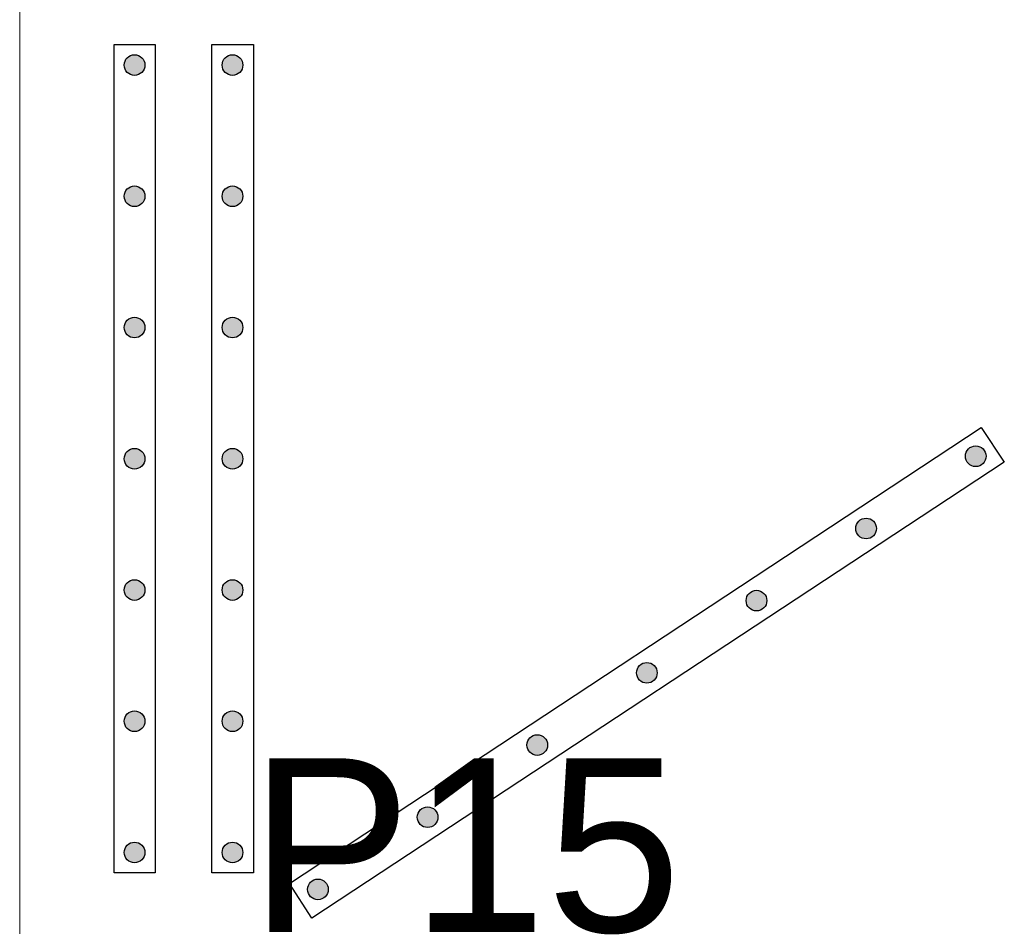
# Model space of a CAD drawing. Header units: millimetres. Extents: x 337 to 526, y -381 to -65.
# Tile 10 of 104: x 366.91 to 368.11, y -342.4 to -341.3. Entities that reach past the tile are written whole.
import ezdxf

# ---------------------------------------------------------------- set-up
doc = ezdxf.new("R2010")
doc.units = ezdxf.units.MM
doc.header["$MEASUREMENT"] = 0
for name, color, linetype, lineweight in [('DT-Armadura positiva', 7, 'Continuous', 30), ('DT-Textos', 7, 'Continuous', 5), ('FO-Vigas', 1, 'Continuous', 20)]:
    doc.layers.add(name, color=color, linetype=linetype, lineweight=lineweight)
doc.styles.add('Arial', font='arial.ttf')

msp = doc.modelspace()

# ---------------------------------------------------------------- hatches: boundary and pattern name
at = {"layer": 'DT-Armadura positiva', "linetype": 'Continuous', "ltscale": 0.2}
for points in [[(367.0599, -341.351), (367.0599, -341.3499), (367.0597, -341.3488), (367.0595, -341.3478), (367.0592, -341.3467), (367.0588, -341.3457), (367.0582, -341.3447), (367.0577, -341.3438), (367.057, -341.3429), (367.0562, -341.3421), (367.0554, -341.3414), (367.0546, -341.3407), (367.0536, -341.3401), (367.0527, -341.3396), (367.0516, -341.3392), (367.0506, -341.3389), (367.0495, -341.3386), (367.0484, -341.3385), (367.0473, -341.3384), (367.0462, -341.3385), (367.0451, -341.3386), (367.0441, -341.3389), (367.043, -341.3392), (367.042, -341.3396), (367.041, -341.3401), (367.0401, -341.3407), (367.0392, -341.3414), (367.0384, -341.3421), (367.0377, -341.3429), (367.037, -341.3438), (367.0364, -341.3447), (367.0359, -341.3457), (367.0355, -341.3467), (367.0352, -341.3478), (367.0349, -341.3488), (367.0348, -341.3499), (367.0347, -341.351), (367.0348, -341.3521), (367.0349, -341.3532), (367.0352, -341.3543), (367.0355, -341.3553), (367.0359, -341.3564), (367.0364, -341.3573), (367.037, -341.3583), (367.0377, -341.3591), (367.0384, -341.3599), (367.0392, -341.3607), (367.0401, -341.3614), (367.041, -341.3619), (367.042, -341.3625), (367.043, -341.3629), (367.0441, -341.3632), (367.0451, -341.3634), (367.0462, -341.3636), (367.0473, -341.3636), (367.0484, -341.3636), (367.0495, -341.3634), (367.0506, -341.3632), (367.0516, -341.3629), (367.0527, -341.3625), (367.0536, -341.3619), (367.0546, -341.3614), (367.0554, -341.3607), (367.0562, -341.3599), (367.057, -341.3591), (367.0577, -341.3583), (367.0582, -341.3573), (367.0588, -341.3564), (367.0592, -341.3553), (367.0595, -341.3543), (367.0597, -341.3532), (367.0599, -341.3521)], [(367.1793, -341.351), (367.1793, -341.3499), (367.1792, -341.3488), (367.1789, -341.3478), (367.1786, -341.3467), (367.1782, -341.3457), (367.1777, -341.3447), (367.1771, -341.3438), (367.1764, -341.3429), (367.1757, -341.3421), (367.1748, -341.3414), (367.174, -341.3407), (367.173, -341.3401), (367.1721, -341.3396), (367.1711, -341.3392), (367.17, -341.3389), (367.1689, -341.3386), (367.1678, -341.3385), (367.1667, -341.3384), (367.1656, -341.3385), (367.1646, -341.3386), (367.1635, -341.3389), (367.1624, -341.3392), (367.1614, -341.3396), (367.1604, -341.3401), (367.1595, -341.3407), (367.1586, -341.3414), (367.1578, -341.3421), (367.1571, -341.3429), (367.1564, -341.3438), (367.1558, -341.3447), (367.1553, -341.3457), (367.1549, -341.3467), (367.1546, -341.3478), (367.1543, -341.3488), (367.1542, -341.3499), (367.1541, -341.351), (367.1542, -341.3521), (367.1543, -341.3532), (367.1546, -341.3543), (367.1549, -341.3553), (367.1553, -341.3564), (367.1558, -341.3573), (367.1564, -341.3583), (367.1571, -341.3591), (367.1578, -341.3599), (367.1586, -341.3607), (367.1595, -341.3614), (367.1604, -341.3619), (367.1614, -341.3625), (367.1624, -341.3629), (367.1635, -341.3632), (367.1646, -341.3634), (367.1656, -341.3636), (367.1667, -341.3636), (367.1678, -341.3636), (367.1689, -341.3634), (367.17, -341.3632), (367.1711, -341.3629), (367.1721, -341.3625), (367.173, -341.3619), (367.174, -341.3614), (367.1748, -341.3607), (367.1757, -341.3599), (367.1764, -341.3591), (367.1771, -341.3583), (367.1777, -341.3573), (367.1782, -341.3564), (367.1786, -341.3553), (367.1789, -341.3543), (367.1792, -341.3532), (367.1793, -341.3521)], [(367.0599, -341.511), (367.0599, -341.5099), (367.0597, -341.5088), (367.0595, -341.5078), (367.0592, -341.5067), (367.0588, -341.5057), (367.0582, -341.5047), (367.0577, -341.5038), (367.057, -341.5029), (367.0562, -341.5021), (367.0554, -341.5014), (367.0546, -341.5007), (367.0536, -341.5001), (367.0527, -341.4996), (367.0516, -341.4992), (367.0506, -341.4989), (367.0495, -341.4986), (367.0484, -341.4985), (367.0473, -341.4984), (367.0462, -341.4985), (367.0451, -341.4986), (367.0441, -341.4989), (367.043, -341.4992), (367.042, -341.4996), (367.041, -341.5001), (367.0401, -341.5007), (367.0392, -341.5014), (367.0384, -341.5021), (367.0377, -341.5029), (367.037, -341.5038), (367.0364, -341.5047), (367.0359, -341.5057), (367.0355, -341.5067), (367.0352, -341.5078), (367.0349, -341.5088), (367.0348, -341.5099), (367.0347, -341.511), (367.0348, -341.5121), (367.0349, -341.5132), (367.0352, -341.5143), (367.0355, -341.5153), (367.0359, -341.5164), (367.0364, -341.5173), (367.037, -341.5183), (367.0377, -341.5191), (367.0384, -341.5199), (367.0392, -341.5207), (367.0401, -341.5214), (367.041, -341.5219), (367.042, -341.5225), (367.043, -341.5229), (367.0441, -341.5232), (367.0451, -341.5234), (367.0462, -341.5236), (367.0473, -341.5236), (367.0484, -341.5236), (367.0495, -341.5234), (367.0506, -341.5232), (367.0516, -341.5229), (367.0527, -341.5225), (367.0536, -341.5219), (367.0546, -341.5214), (367.0554, -341.5207), (367.0562, -341.5199), (367.057, -341.5191), (367.0577, -341.5183), (367.0582, -341.5173), (367.0588, -341.5164), (367.0592, -341.5153), (367.0595, -341.5143), (367.0597, -341.5132), (367.0599, -341.5121)], [(367.1793, -341.511), (367.1793, -341.5099), (367.1792, -341.5088), (367.1789, -341.5078), (367.1786, -341.5067), (367.1782, -341.5057), (367.1777, -341.5047), (367.1771, -341.5038), (367.1764, -341.5029), (367.1757, -341.5021), (367.1748, -341.5014), (367.174, -341.5007), (367.173, -341.5001), (367.1721, -341.4996), (367.1711, -341.4992), (367.17, -341.4989), (367.1689, -341.4986), (367.1678, -341.4985), (367.1667, -341.4984), (367.1656, -341.4985), (367.1646, -341.4986), (367.1635, -341.4989), (367.1624, -341.4992), (367.1614, -341.4996), (367.1604, -341.5001), (367.1595, -341.5007), (367.1586, -341.5014), (367.1578, -341.5021), (367.1571, -341.5029), (367.1564, -341.5038), (367.1558, -341.5047), (367.1553, -341.5057), (367.1549, -341.5067), (367.1546, -341.5078), (367.1543, -341.5088), (367.1542, -341.5099), (367.1541, -341.511), (367.1542, -341.5121), (367.1543, -341.5132), (367.1546, -341.5143), (367.1549, -341.5153), (367.1553, -341.5164), (367.1558, -341.5173), (367.1564, -341.5183), (367.1571, -341.5191), (367.1578, -341.5199), (367.1586, -341.5207), (367.1595, -341.5214), (367.1604, -341.5219), (367.1614, -341.5225), (367.1624, -341.5229), (367.1635, -341.5232), (367.1646, -341.5234), (367.1656, -341.5236), (367.1667, -341.5236), (367.1678, -341.5236), (367.1689, -341.5234), (367.17, -341.5232), (367.1711, -341.5229), (367.1721, -341.5225), (367.173, -341.5219), (367.174, -341.5214), (367.1748, -341.5207), (367.1757, -341.5199), (367.1764, -341.5191), (367.1771, -341.5183), (367.1777, -341.5173), (367.1782, -341.5164), (367.1786, -341.5153), (367.1789, -341.5143), (367.1792, -341.5132), (367.1793, -341.5121)], [(367.0599, -341.671), (367.0599, -341.6699), (367.0597, -341.6688), (367.0595, -341.6678), (367.0592, -341.6667), (367.0588, -341.6657), (367.0582, -341.6647), (367.0577, -341.6638), (367.057, -341.6629), (367.0562, -341.6621), (367.0554, -341.6614), (367.0546, -341.6607), (367.0536, -341.6601), (367.0527, -341.6596), (367.0516, -341.6592), (367.0506, -341.6589), (367.0495, -341.6586), (367.0484, -341.6585), (367.0473, -341.6584), (367.0462, -341.6585), (367.0451, -341.6586), (367.0441, -341.6589), (367.043, -341.6592), (367.042, -341.6596), (367.041, -341.6601), (367.0401, -341.6607), (367.0392, -341.6614), (367.0384, -341.6621), (367.0377, -341.6629), (367.037, -341.6638), (367.0364, -341.6647), (367.0359, -341.6657), (367.0355, -341.6667), (367.0352, -341.6678), (367.0349, -341.6688), (367.0348, -341.6699), (367.0347, -341.671), (367.0348, -341.6721), (367.0349, -341.6732), (367.0352, -341.6743), (367.0355, -341.6753), (367.0359, -341.6764), (367.0364, -341.6773), (367.037, -341.6783), (367.0377, -341.6791), (367.0384, -341.6799), (367.0392, -341.6807), (367.0401, -341.6814), (367.041, -341.6819), (367.042, -341.6825), (367.043, -341.6829), (367.0441, -341.6832), (367.0451, -341.6834), (367.0462, -341.6836), (367.0473, -341.6836), (367.0484, -341.6836), (367.0495, -341.6834), (367.0506, -341.6832), (367.0516, -341.6829), (367.0527, -341.6825), (367.0536, -341.6819), (367.0546, -341.6814), (367.0554, -341.6807), (367.0562, -341.6799), (367.057, -341.6791), (367.0577, -341.6783), (367.0582, -341.6773), (367.0588, -341.6764), (367.0592, -341.6753), (367.0595, -341.6743), (367.0597, -341.6732), (367.0599, -341.6721)], [(367.1793, -341.671), (367.1793, -341.6699), (367.1792, -341.6688), (367.1789, -341.6678), (367.1786, -341.6667), (367.1782, -341.6657), (367.1777, -341.6647), (367.1771, -341.6638), (367.1764, -341.6629), (367.1757, -341.6621), (367.1748, -341.6614), (367.174, -341.6607), (367.173, -341.6601), (367.1721, -341.6596), (367.1711, -341.6592), (367.17, -341.6589), (367.1689, -341.6586), (367.1678, -341.6585), (367.1667, -341.6584), (367.1656, -341.6585), (367.1646, -341.6586), (367.1635, -341.6589), (367.1624, -341.6592), (367.1614, -341.6596), (367.1604, -341.6601), (367.1595, -341.6607), (367.1586, -341.6614), (367.1578, -341.6621), (367.1571, -341.6629), (367.1564, -341.6638), (367.1558, -341.6647), (367.1553, -341.6657), (367.1549, -341.6667), (367.1546, -341.6678), (367.1543, -341.6688), (367.1542, -341.6699), (367.1541, -341.671), (367.1542, -341.6721), (367.1543, -341.6732), (367.1546, -341.6743), (367.1549, -341.6753), (367.1553, -341.6764), (367.1558, -341.6773), (367.1564, -341.6783), (367.1571, -341.6791), (367.1578, -341.6799), (367.1586, -341.6807), (367.1595, -341.6814), (367.1604, -341.6819), (367.1614, -341.6825), (367.1624, -341.6829), (367.1635, -341.6832), (367.1646, -341.6834), (367.1656, -341.6836), (367.1667, -341.6836), (367.1678, -341.6836), (367.1689, -341.6834), (367.17, -341.6832), (367.1711, -341.6829), (367.1721, -341.6825), (367.173, -341.6819), (367.174, -341.6814), (367.1748, -341.6807), (367.1757, -341.6799), (367.1764, -341.6791), (367.1771, -341.6783), (367.1777, -341.6773), (367.1782, -341.6764), (367.1786, -341.6753), (367.1789, -341.6743), (367.1792, -341.6732), (367.1793, -341.6721)], [(367.0599, -341.831), (367.0599, -341.8299), (367.0597, -341.8288), (367.0595, -341.8278), (367.0592, -341.8267), (367.0588, -341.8257), (367.0582, -341.8247), (367.0577, -341.8238), (367.057, -341.8229), (367.0562, -341.8221), (367.0554, -341.8214), (367.0546, -341.8207), (367.0536, -341.8201), (367.0527, -341.8196), (367.0516, -341.8192), (367.0506, -341.8189), (367.0495, -341.8186), (367.0484, -341.8185), (367.0473, -341.8184), (367.0462, -341.8185), (367.0451, -341.8186), (367.0441, -341.8189), (367.043, -341.8192), (367.042, -341.8196), (367.041, -341.8201), (367.0401, -341.8207), (367.0392, -341.8214), (367.0384, -341.8221), (367.0377, -341.8229), (367.037, -341.8238), (367.0364, -341.8247), (367.0359, -341.8257), (367.0355, -341.8267), (367.0352, -341.8278), (367.0349, -341.8288), (367.0348, -341.8299), (367.0347, -341.831), (367.0348, -341.8321), (367.0349, -341.8332), (367.0352, -341.8343), (367.0355, -341.8353), (367.0359, -341.8364), (367.0364, -341.8373), (367.037, -341.8383), (367.0377, -341.8391), (367.0384, -341.8399), (367.0392, -341.8407), (367.0401, -341.8414), (367.041, -341.8419), (367.042, -341.8425), (367.043, -341.8429), (367.0441, -341.8432), (367.0451, -341.8434), (367.0462, -341.8436), (367.0473, -341.8436), (367.0484, -341.8436), (367.0495, -341.8434), (367.0506, -341.8432), (367.0516, -341.8429), (367.0527, -341.8425), (367.0536, -341.8419), (367.0546, -341.8414), (367.0554, -341.8407), (367.0562, -341.8399), (367.057, -341.8391), (367.0577, -341.8383), (367.0582, -341.8373), (367.0588, -341.8364), (367.0592, -341.8353), (367.0595, -341.8343), (367.0597, -341.8332), (367.0599, -341.8321)], [(367.1793, -341.831), (367.1793, -341.8299), (367.1792, -341.8288), (367.1789, -341.8278), (367.1786, -341.8267), (367.1782, -341.8257), (367.1777, -341.8247), (367.1771, -341.8238), (367.1764, -341.8229), (367.1757, -341.8221), (367.1748, -341.8214), (367.174, -341.8207), (367.173, -341.8201), (367.1721, -341.8196), (367.1711, -341.8192), (367.17, -341.8189), (367.1689, -341.8186), (367.1678, -341.8185), (367.1667, -341.8184), (367.1656, -341.8185), (367.1646, -341.8186), (367.1635, -341.8189), (367.1624, -341.8192), (367.1614, -341.8196), (367.1604, -341.8201), (367.1595, -341.8207), (367.1586, -341.8214), (367.1578, -341.8221), (367.1571, -341.8229), (367.1564, -341.8238), (367.1558, -341.8247), (367.1553, -341.8257), (367.1549, -341.8267), (367.1546, -341.8278), (367.1543, -341.8288), (367.1542, -341.8299), (367.1541, -341.831), (367.1542, -341.8321), (367.1543, -341.8332), (367.1546, -341.8343), (367.1549, -341.8353), (367.1553, -341.8364), (367.1558, -341.8373), (367.1564, -341.8383), (367.1571, -341.8391), (367.1578, -341.8399), (367.1586, -341.8407), (367.1595, -341.8414), (367.1604, -341.8419), (367.1614, -341.8425), (367.1624, -341.8429), (367.1635, -341.8432), (367.1646, -341.8434), (367.1656, -341.8436), (367.1667, -341.8436), (367.1678, -341.8436), (367.1689, -341.8434), (367.17, -341.8432), (367.1711, -341.8429), (367.1721, -341.8425), (367.173, -341.8419), (367.174, -341.8414), (367.1748, -341.8407), (367.1757, -341.8399), (367.1764, -341.8391), (367.1771, -341.8383), (367.1777, -341.8373), (367.1782, -341.8364), (367.1786, -341.8353), (367.1789, -341.8343), (367.1792, -341.8332), (367.1793, -341.8321)], [(368.0851, -341.8279), (368.0851, -341.8268), (368.0849, -341.8257), (368.0847, -341.8247), (368.0844, -341.8236), (368.084, -341.8226), (368.0835, -341.8216), (368.0829, -341.8207), (368.0822, -341.8198), (368.0814, -341.819), (368.0806, -341.8183), (368.0798, -341.8176), (368.0788, -341.817), (368.0779, -341.8165), (368.0768, -341.8161), (368.0758, -341.8158), (368.0747, -341.8155), (368.0736, -341.8154), (368.0725, -341.8153), (368.0714, -341.8154), (368.0704, -341.8155), (368.0693, -341.8158), (368.0682, -341.8161), (368.0672, -341.8165), (368.0662, -341.817), (368.0653, -341.8176), (368.0644, -341.8183), (368.0636, -341.819), (368.0629, -341.8198), (368.0622, -341.8207), (368.0616, -341.8216), (368.0611, -341.8226), (368.0607, -341.8236), (368.0604, -341.8247), (368.0601, -341.8257), (368.06, -341.8268), (368.0599, -341.8279), (368.06, -341.829), (368.0601, -341.8301), (368.0604, -341.8312), (368.0607, -341.8322), (368.0611, -341.8333), (368.0616, -341.8342), (368.0622, -341.8352), (368.0629, -341.836), (368.0636, -341.8368), (368.0644, -341.8376), (368.0653, -341.8383), (368.0662, -341.8388), (368.0672, -341.8394), (368.0682, -341.8398), (368.0693, -341.8401), (368.0704, -341.8403), (368.0714, -341.8405), (368.0725, -341.8405), (368.0736, -341.8405), (368.0747, -341.8403), (368.0758, -341.8401), (368.0768, -341.8398), (368.0779, -341.8394), (368.0788, -341.8388), (368.0798, -341.8383), (368.0806, -341.8376), (368.0814, -341.8368), (368.0822, -341.836), (368.0829, -341.8352), (368.0835, -341.8342), (368.084, -341.8333), (368.0844, -341.8322), (368.0847, -341.8312), (368.0849, -341.8301), (368.0851, -341.829)], [(367.9515, -341.916), (367.9515, -341.9149), (367.9513, -341.9138), (367.9511, -341.9127), (367.9508, -341.9116), (367.9503, -341.9106), (367.9498, -341.9097), (367.9492, -341.9087), (367.9486, -341.9079), (367.9478, -341.907), (367.947, -341.9063), (367.9461, -341.9056), (367.9452, -341.905), (367.9442, -341.9045), (367.9432, -341.9041), (367.9422, -341.9038), (367.9411, -341.9035), (367.94, -341.9034), (367.9389, -341.9034), (367.9378, -341.9034), (367.9367, -341.9035), (367.9357, -341.9038), (367.9346, -341.9041), (367.9336, -341.9045), (367.9326, -341.905), (367.9317, -341.9056), (367.9308, -341.9063), (367.93, -341.907), (367.9293, -341.9079), (367.9286, -341.9087), (367.928, -341.9097), (367.9275, -341.9106), (367.9271, -341.9116), (367.9268, -341.9127), (367.9265, -341.9138), (367.9264, -341.9149), (367.9263, -341.916), (367.9264, -341.9171), (367.9265, -341.9181), (367.9268, -341.9192), (367.9271, -341.9203), (367.9275, -341.9213), (367.928, -341.9223), (367.9286, -341.9232), (367.9293, -341.9241), (367.93, -341.9249), (367.9308, -341.9256), (367.9317, -341.9263), (367.9326, -341.9269), (367.9336, -341.9274), (367.9346, -341.9278), (367.9357, -341.9281), (367.9367, -341.9284), (367.9378, -341.9285), (367.9389, -341.9286), (367.94, -341.9285), (367.9411, -341.9284), (367.9422, -341.9281), (367.9432, -341.9278), (367.9442, -341.9274), (367.9452, -341.9269), (367.9461, -341.9263), (367.947, -341.9256), (367.9478, -341.9249), (367.9486, -341.9241), (367.9492, -341.9232), (367.9498, -341.9223), (367.9503, -341.9213), (367.9508, -341.9203), (367.9511, -341.9192), (367.9513, -341.9181), (367.9515, -341.9171)], [(367.0599, -341.991), (367.0599, -341.9899), (367.0597, -341.9888), (367.0595, -341.9878), (367.0592, -341.9867), (367.0588, -341.9857), (367.0582, -341.9847), (367.0577, -341.9838), (367.057, -341.9829), (367.0562, -341.9821), (367.0554, -341.9814), (367.0546, -341.9807), (367.0536, -341.9801), (367.0527, -341.9796), (367.0516, -341.9792), (367.0506, -341.9789), (367.0495, -341.9786), (367.0484, -341.9785), (367.0473, -341.9784), (367.0462, -341.9785), (367.0451, -341.9786), (367.0441, -341.9789), (367.043, -341.9792), (367.042, -341.9796), (367.041, -341.9801), (367.0401, -341.9807), (367.0392, -341.9814), (367.0384, -341.9821), (367.0377, -341.9829), (367.037, -341.9838), (367.0364, -341.9847), (367.0359, -341.9857), (367.0355, -341.9867), (367.0352, -341.9878), (367.0349, -341.9888), (367.0348, -341.9899), (367.0347, -341.991), (367.0348, -341.9921), (367.0349, -341.9932), (367.0352, -341.9943), (367.0355, -341.9953), (367.0359, -341.9964), (367.0364, -341.9973), (367.037, -341.9983), (367.0377, -341.9991), (367.0384, -341.9999), (367.0392, -342.0007), (367.0401, -342.0014), (367.041, -342.0019), (367.042, -342.0025), (367.043, -342.0029), (367.0441, -342.0032), (367.0451, -342.0034), (367.0462, -342.0036), (367.0473, -342.0036), (367.0484, -342.0036), (367.0495, -342.0034), (367.0506, -342.0032), (367.0516, -342.0029), (367.0527, -342.0025), (367.0536, -342.0019), (367.0546, -342.0014), (367.0554, -342.0007), (367.0562, -341.9999), (367.057, -341.9991), (367.0577, -341.9983), (367.0582, -341.9973), (367.0588, -341.9964), (367.0592, -341.9953), (367.0595, -341.9943), (367.0597, -341.9932), (367.0599, -341.9921)], [(367.1793, -341.991), (367.1793, -341.9899), (367.1792, -341.9888), (367.1789, -341.9878), (367.1786, -341.9867), (367.1782, -341.9857), (367.1777, -341.9847), (367.1771, -341.9838), (367.1764, -341.9829), (367.1757, -341.9821), (367.1748, -341.9814), (367.174, -341.9807), (367.173, -341.9801), (367.1721, -341.9796), (367.1711, -341.9792), (367.17, -341.9789), (367.1689, -341.9786), (367.1678, -341.9785), (367.1667, -341.9784), (367.1656, -341.9785), (367.1646, -341.9786), (367.1635, -341.9789), (367.1624, -341.9792), (367.1614, -341.9796), (367.1604, -341.9801), (367.1595, -341.9807), (367.1586, -341.9814), (367.1578, -341.9821), (367.1571, -341.9829), (367.1564, -341.9838), (367.1558, -341.9847), (367.1553, -341.9857), (367.1549, -341.9867), (367.1546, -341.9878), (367.1543, -341.9888), (367.1542, -341.9899), (367.1541, -341.991), (367.1542, -341.9921), (367.1543, -341.9932), (367.1546, -341.9943), (367.1549, -341.9953), (367.1553, -341.9964), (367.1558, -341.9973), (367.1564, -341.9983), (367.1571, -341.9991), (367.1578, -341.9999), (367.1586, -342.0007), (367.1595, -342.0014), (367.1604, -342.0019), (367.1614, -342.0025), (367.1624, -342.0029), (367.1635, -342.0032), (367.1646, -342.0034), (367.1656, -342.0036), (367.1667, -342.0036), (367.1678, -342.0036), (367.1689, -342.0034), (367.17, -342.0032), (367.1711, -342.0029), (367.1721, -342.0025), (367.173, -342.0019), (367.174, -342.0014), (367.1748, -342.0007), (367.1757, -341.9999), (367.1764, -341.9991), (367.1771, -341.9983), (367.1777, -341.9973), (367.1782, -341.9964), (367.1786, -341.9953), (367.1789, -341.9943), (367.1792, -341.9932), (367.1793, -341.9921)], [(367.8179, -342.004), (367.8179, -342.0029), (367.8177, -342.0018), (367.8175, -342.0007), (367.8171, -341.9997), (367.8167, -341.9986), (367.8162, -341.9977), (367.8156, -341.9967), (367.815, -341.9959), (367.8142, -341.9951), (367.8134, -341.9943), (367.8125, -341.9936), (367.8116, -341.9931), (367.8106, -341.9925), (367.8096, -341.9921), (367.8086, -341.9918), (367.8075, -341.9916), (367.8064, -341.9914), (367.8053, -341.9914), (367.8042, -341.9914), (367.8031, -341.9916), (367.802, -341.9918), (367.801, -341.9921), (367.8, -341.9925), (367.799, -341.9931), (367.7981, -341.9936), (367.7972, -341.9943), (367.7964, -341.9951), (367.7957, -341.9959), (367.795, -341.9967), (367.7944, -341.9977), (367.7939, -341.9986), (367.7935, -341.9997), (367.7931, -342.0007), (367.7929, -342.0018), (367.7928, -342.0029), (367.7927, -342.004), (367.7928, -342.0051), (367.7929, -342.0062), (367.7931, -342.0072), (367.7935, -342.0083), (367.7939, -342.0093), (367.7944, -342.0103), (367.795, -342.0112), (367.7957, -342.0121), (367.7964, -342.0129), (367.7972, -342.0136), (367.7981, -342.0143), (367.799, -342.0149), (367.8, -342.0154), (367.801, -342.0158), (367.802, -342.0161), (367.8031, -342.0164), (367.8042, -342.0165), (367.8053, -342.0166), (367.8064, -342.0165), (367.8075, -342.0164), (367.8086, -342.0161), (367.8096, -342.0158), (367.8106, -342.0154), (367.8116, -342.0149), (367.8125, -342.0143), (367.8134, -342.0136), (367.8142, -342.0129), (367.815, -342.0121), (367.8156, -342.0112), (367.8162, -342.0103), (367.8167, -342.0093), (367.8171, -342.0083), (367.8175, -342.0072), (367.8177, -342.0062), (367.8179, -342.0051)], [(367.6843, -342.092), (367.6842, -342.0909), (367.6841, -342.0898), (367.6839, -342.0887), (367.6835, -342.0877), (367.6831, -342.0867), (367.6826, -342.0857), (367.682, -342.0848), (367.6813, -342.0839), (367.6806, -342.0831), (367.6798, -342.0823), (367.6789, -342.0817), (367.678, -342.0811), (367.677, -342.0806), (367.676, -342.0801), (367.675, -342.0798), (367.6739, -342.0796), (367.6728, -342.0794), (367.6717, -342.0794), (367.6706, -342.0794), (367.6695, -342.0796), (367.6684, -342.0798), (367.6674, -342.0801), (367.6664, -342.0806), (367.6654, -342.0811), (367.6645, -342.0817), (367.6636, -342.0823), (367.6628, -342.0831), (367.662, -342.0839), (367.6614, -342.0848), (367.6608, -342.0857), (367.6603, -342.0867), (367.6598, -342.0877), (367.6595, -342.0887), (367.6593, -342.0898), (367.6591, -342.0909), (367.6591, -342.092), (367.6591, -342.0931), (367.6593, -342.0942), (367.6595, -342.0952), (367.6598, -342.0963), (367.6603, -342.0973), (367.6608, -342.0983), (367.6614, -342.0992), (367.662, -342.1001), (367.6628, -342.1009), (367.6636, -342.1016), (367.6645, -342.1023), (367.6654, -342.1029), (367.6664, -342.1034), (367.6674, -342.1038), (367.6684, -342.1042), (367.6695, -342.1044), (367.6706, -342.1045), (367.6717, -342.1046), (367.6728, -342.1045), (367.6739, -342.1044), (367.675, -342.1042), (367.676, -342.1038), (367.677, -342.1034), (367.678, -342.1029), (367.6789, -342.1023), (367.6798, -342.1016), (367.6806, -342.1009), (367.6813, -342.1001), (367.682, -342.0992), (367.6826, -342.0983), (367.6831, -342.0973), (367.6835, -342.0963), (367.6839, -342.0952), (367.6841, -342.0942), (367.6842, -342.0931)], [(367.0599, -342.151), (367.0599, -342.1499), (367.0597, -342.1488), (367.0595, -342.1478), (367.0592, -342.1467), (367.0588, -342.1457), (367.0582, -342.1447), (367.0577, -342.1438), (367.057, -342.1429), (367.0562, -342.1421), (367.0554, -342.1414), (367.0546, -342.1407), (367.0536, -342.1401), (367.0527, -342.1396), (367.0516, -342.1392), (367.0506, -342.1389), (367.0495, -342.1386), (367.0484, -342.1385), (367.0473, -342.1384), (367.0462, -342.1385), (367.0451, -342.1386), (367.0441, -342.1389), (367.043, -342.1392), (367.042, -342.1396), (367.041, -342.1401), (367.0401, -342.1407), (367.0392, -342.1414), (367.0384, -342.1421), (367.0377, -342.1429), (367.037, -342.1438), (367.0364, -342.1447), (367.0359, -342.1457), (367.0355, -342.1467), (367.0352, -342.1478), (367.0349, -342.1488), (367.0348, -342.1499), (367.0347, -342.151), (367.0348, -342.1521), (367.0349, -342.1532), (367.0352, -342.1543), (367.0355, -342.1553), (367.0359, -342.1564), (367.0364, -342.1573), (367.037, -342.1583), (367.0377, -342.1591), (367.0384, -342.1599), (367.0392, -342.1607), (367.0401, -342.1614), (367.041, -342.1619), (367.042, -342.1625), (367.043, -342.1629), (367.0441, -342.1632), (367.0451, -342.1634), (367.0462, -342.1636), (367.0473, -342.1636), (367.0484, -342.1636), (367.0495, -342.1634), (367.0506, -342.1632), (367.0516, -342.1629), (367.0527, -342.1625), (367.0536, -342.1619), (367.0546, -342.1614), (367.0554, -342.1607), (367.0562, -342.1599), (367.057, -342.1591), (367.0577, -342.1583), (367.0582, -342.1573), (367.0588, -342.1564), (367.0592, -342.1553), (367.0595, -342.1543), (367.0597, -342.1532), (367.0599, -342.1521)], [(367.1793, -342.151), (367.1793, -342.1499), (367.1792, -342.1488), (367.1789, -342.1478), (367.1786, -342.1467), (367.1782, -342.1457), (367.1777, -342.1447), (367.1771, -342.1438), (367.1764, -342.1429), (367.1757, -342.1421), (367.1748, -342.1414), (367.174, -342.1407), (367.173, -342.1401), (367.1721, -342.1396), (367.1711, -342.1392), (367.17, -342.1389), (367.1689, -342.1386), (367.1678, -342.1385), (367.1667, -342.1384), (367.1656, -342.1385), (367.1646, -342.1386), (367.1635, -342.1389), (367.1624, -342.1392), (367.1614, -342.1396), (367.1604, -342.1401), (367.1595, -342.1407), (367.1586, -342.1414), (367.1578, -342.1421), (367.1571, -342.1429), (367.1564, -342.1438), (367.1558, -342.1447), (367.1553, -342.1457), (367.1549, -342.1467), (367.1546, -342.1478), (367.1543, -342.1488), (367.1542, -342.1499), (367.1541, -342.151), (367.1542, -342.1521), (367.1543, -342.1532), (367.1546, -342.1543), (367.1549, -342.1553), (367.1553, -342.1564), (367.1558, -342.1573), (367.1564, -342.1583), (367.1571, -342.1591), (367.1578, -342.1599), (367.1586, -342.1607), (367.1595, -342.1614), (367.1604, -342.1619), (367.1614, -342.1625), (367.1624, -342.1629), (367.1635, -342.1632), (367.1646, -342.1634), (367.1656, -342.1636), (367.1667, -342.1636), (367.1678, -342.1636), (367.1689, -342.1634), (367.17, -342.1632), (367.1711, -342.1629), (367.1721, -342.1625), (367.173, -342.1619), (367.174, -342.1614), (367.1748, -342.1607), (367.1757, -342.1599), (367.1764, -342.1591), (367.1771, -342.1583), (367.1777, -342.1573), (367.1782, -342.1564), (367.1786, -342.1553), (367.1789, -342.1543), (367.1792, -342.1532), (367.1793, -342.1521)], [(367.5507, -342.18), (367.5506, -342.1789), (367.5505, -342.1778), (367.5502, -342.1767), (367.5499, -342.1757), (367.5495, -342.1747), (367.549, -342.1737), (367.5484, -342.1728), (367.5477, -342.1719), (367.547, -342.1711), (367.5462, -342.1703), (367.5453, -342.1697), (367.5444, -342.1691), (367.5434, -342.1686), (367.5424, -342.1682), (367.5413, -342.1678), (367.5403, -342.1676), (367.5392, -342.1674), (367.5381, -342.1674), (367.537, -342.1674), (367.5359, -342.1676), (367.5348, -342.1678), (367.5338, -342.1682), (367.5327, -342.1686), (367.5318, -342.1691), (367.5308, -342.1697), (367.53, -342.1703), (367.5292, -342.1711), (367.5284, -342.1719), (367.5278, -342.1728), (367.5272, -342.1737), (367.5267, -342.1747), (367.5262, -342.1757), (367.5259, -342.1767), (367.5257, -342.1778), (367.5255, -342.1789), (367.5255, -342.18), (367.5255, -342.1811), (367.5257, -342.1822), (367.5259, -342.1833), (367.5262, -342.1843), (367.5267, -342.1853), (367.5272, -342.1863), (367.5278, -342.1872), (367.5284, -342.1881), (367.5292, -342.1889), (367.53, -342.1896), (367.5308, -342.1903), (367.5318, -342.1909), (367.5327, -342.1914), (367.5338, -342.1918), (367.5348, -342.1922), (367.5359, -342.1924), (367.537, -342.1925), (367.5381, -342.1926), (367.5392, -342.1925), (367.5403, -342.1924), (367.5413, -342.1922), (367.5424, -342.1918), (367.5434, -342.1914), (367.5444, -342.1909), (367.5453, -342.1903), (367.5462, -342.1896), (367.547, -342.1889), (367.5477, -342.1881), (367.5484, -342.1872), (367.549, -342.1863), (367.5495, -342.1853), (367.5499, -342.1843), (367.5502, -342.1833), (367.5505, -342.1822), (367.5506, -342.1811)], [(367.4171, -342.268), (367.417, -342.2669), (367.4169, -342.2658), (367.4166, -342.2648), (367.4163, -342.2637), (367.4159, -342.2627), (367.4154, -342.2617), (367.4148, -342.2608), (367.4141, -342.2599), (367.4134, -342.2591), (367.4126, -342.2584), (367.4117, -342.2577), (367.4108, -342.2571), (367.4098, -342.2566), (367.4088, -342.2562), (367.4077, -342.2558), (367.4066, -342.2556), (367.4056, -342.2555), (367.4045, -342.2554), (367.4034, -342.2555), (367.4023, -342.2556), (367.4012, -342.2558), (367.4001, -342.2562), (367.3991, -342.2566), (367.3982, -342.2571), (367.3972, -342.2577), (367.3964, -342.2584), (367.3955, -342.2591), (367.3948, -342.2599), (367.3941, -342.2608), (367.3935, -342.2617), (367.393, -342.2627), (367.3926, -342.2637), (367.3923, -342.2648), (367.392, -342.2658), (367.3919, -342.2669), (367.3919, -342.268), (367.3919, -342.2691), (367.392, -342.2702), (367.3923, -342.2713), (367.3926, -342.2723), (367.393, -342.2733), (367.3935, -342.2743), (367.3941, -342.2752), (367.3948, -342.2761), (367.3955, -342.2769), (367.3964, -342.2777), (367.3972, -342.2783), (367.3982, -342.2789), (367.3991, -342.2794), (367.4001, -342.2799), (367.4012, -342.2802), (367.4023, -342.2804), (367.4034, -342.2806), (367.4045, -342.2806), (367.4056, -342.2806), (367.4066, -342.2804), (367.4077, -342.2802), (367.4088, -342.2799), (367.4098, -342.2794), (367.4108, -342.2789), (367.4117, -342.2783), (367.4126, -342.2777), (367.4134, -342.2769), (367.4141, -342.2761), (367.4148, -342.2752), (367.4154, -342.2743), (367.4159, -342.2733), (367.4163, -342.2723), (367.4166, -342.2713), (367.4169, -342.2702), (367.417, -342.2691)], [(367.0599, -342.311), (367.0599, -342.3099), (367.0597, -342.3088), (367.0595, -342.3078), (367.0592, -342.3067), (367.0588, -342.3057), (367.0582, -342.3047), (367.0577, -342.3038), (367.057, -342.3029), (367.0562, -342.3021), (367.0554, -342.3014), (367.0546, -342.3007), (367.0536, -342.3001), (367.0527, -342.2996), (367.0516, -342.2992), (367.0506, -342.2989), (367.0495, -342.2986), (367.0484, -342.2985), (367.0473, -342.2984), (367.0462, -342.2985), (367.0451, -342.2986), (367.0441, -342.2989), (367.043, -342.2992), (367.042, -342.2996), (367.041, -342.3001), (367.0401, -342.3007), (367.0392, -342.3014), (367.0384, -342.3021), (367.0377, -342.3029), (367.037, -342.3038), (367.0364, -342.3047), (367.0359, -342.3057), (367.0355, -342.3067), (367.0352, -342.3078), (367.0349, -342.3088), (367.0348, -342.3099), (367.0347, -342.311), (367.0348, -342.3121), (367.0349, -342.3132), (367.0352, -342.3143), (367.0355, -342.3153), (367.0359, -342.3164), (367.0364, -342.3173), (367.037, -342.3183), (367.0377, -342.3191), (367.0384, -342.3199), (367.0392, -342.3207), (367.0401, -342.3214), (367.041, -342.3219), (367.042, -342.3225), (367.043, -342.3229), (367.0441, -342.3232), (367.0451, -342.3234), (367.0462, -342.3236), (367.0473, -342.3236), (367.0484, -342.3236), (367.0495, -342.3234), (367.0506, -342.3232), (367.0516, -342.3229), (367.0527, -342.3225), (367.0536, -342.3219), (367.0546, -342.3214), (367.0554, -342.3207), (367.0562, -342.3199), (367.057, -342.3191), (367.0577, -342.3183), (367.0582, -342.3173), (367.0588, -342.3164), (367.0592, -342.3153), (367.0595, -342.3143), (367.0597, -342.3132), (367.0599, -342.3121)], [(367.1793, -342.311), (367.1793, -342.3099), (367.1792, -342.3088), (367.1789, -342.3078), (367.1786, -342.3067), (367.1782, -342.3057), (367.1777, -342.3047), (367.1771, -342.3038), (367.1764, -342.3029), (367.1757, -342.3021), (367.1748, -342.3014), (367.174, -342.3007), (367.173, -342.3001), (367.1721, -342.2996), (367.1711, -342.2992), (367.17, -342.2989), (367.1689, -342.2986), (367.1678, -342.2985), (367.1667, -342.2984), (367.1656, -342.2985), (367.1646, -342.2986), (367.1635, -342.2989), (367.1624, -342.2992), (367.1614, -342.2996), (367.1604, -342.3001), (367.1595, -342.3007), (367.1586, -342.3014), (367.1578, -342.3021), (367.1571, -342.3029), (367.1564, -342.3038), (367.1558, -342.3047), (367.1553, -342.3057), (367.1549, -342.3067), (367.1546, -342.3078), (367.1543, -342.3088), (367.1542, -342.3099), (367.1541, -342.311), (367.1542, -342.3121), (367.1543, -342.3132), (367.1546, -342.3143), (367.1549, -342.3153), (367.1553, -342.3164), (367.1558, -342.3173), (367.1564, -342.3183), (367.1571, -342.3191), (367.1578, -342.3199), (367.1586, -342.3207), (367.1595, -342.3214), (367.1604, -342.3219), (367.1614, -342.3225), (367.1624, -342.3229), (367.1635, -342.3232), (367.1646, -342.3234), (367.1656, -342.3236), (367.1667, -342.3236), (367.1678, -342.3236), (367.1689, -342.3234), (367.17, -342.3232), (367.1711, -342.3229), (367.1721, -342.3225), (367.173, -342.3219), (367.174, -342.3214), (367.1748, -342.3207), (367.1757, -342.3199), (367.1764, -342.3191), (367.1771, -342.3183), (367.1777, -342.3173), (367.1782, -342.3164), (367.1786, -342.3153), (367.1789, -342.3143), (367.1792, -342.3132), (367.1793, -342.3121)], [(367.2834, -342.356), (367.2834, -342.3549), (367.2832, -342.3538), (367.283, -342.3528), (367.2827, -342.3517), (367.2823, -342.3507), (367.2818, -342.3497), (367.2812, -342.3488), (367.2805, -342.3479), (367.2798, -342.3471), (367.2789, -342.3464), (367.2781, -342.3457), (367.2771, -342.3451), (367.2762, -342.3446), (367.2752, -342.3442), (367.2741, -342.3439), (367.273, -342.3436), (367.2719, -342.3435), (367.2708, -342.3434), (367.2697, -342.3435), (367.2687, -342.3436), (367.2676, -342.3439), (367.2665, -342.3442), (367.2655, -342.3446), (367.2645, -342.3451), (367.2636, -342.3457), (367.2627, -342.3464), (367.2619, -342.3471), (367.2612, -342.3479), (367.2605, -342.3488), (367.2599, -342.3497), (367.2594, -342.3507), (367.259, -342.3517), (367.2587, -342.3528), (367.2584, -342.3538), (367.2583, -342.3549), (367.2582, -342.356), (367.2583, -342.3571), (367.2584, -342.3582), (367.2587, -342.3593), (367.259, -342.3603), (367.2594, -342.3614), (367.2599, -342.3623), (367.2605, -342.3633), (367.2612, -342.3641), (367.2619, -342.3649), (367.2627, -342.3657), (367.2636, -342.3663), (367.2645, -342.3669), (367.2655, -342.3674), (367.2665, -342.3679), (367.2676, -342.3682), (367.2687, -342.3684), (367.2697, -342.3686), (367.2708, -342.3686), (367.2719, -342.3686), (367.273, -342.3684), (367.2741, -342.3682), (367.2752, -342.3679), (367.2762, -342.3674), (367.2771, -342.3669), (367.2781, -342.3663), (367.2789, -342.3657), (367.2798, -342.3649), (367.2805, -342.3641), (367.2812, -342.3633), (367.2818, -342.3623), (367.2823, -342.3614), (367.2827, -342.3603), (367.283, -342.3593), (367.2832, -342.3582), (367.2834, -342.3571)]]:
    msp.add_hatch(color=256, dxfattribs=at).paths.add_polyline_path(points)

# ---------------------------------------------------------------- linework, layer by layer
at = {"layer": 'DT-Armadura positiva', "linetype": 'Continuous'}
for points in [[(367.0723, -342.336), (367.0223, -342.336), (367.0223, -341.326), (367.0723, -341.326), (367.0723, -342.336)], [(367.1923, -342.336), (367.1413, -342.336), (367.1413, -341.326), (367.1923, -341.326), (367.1923, -342.336)], [(367.2633, -342.391), (367.2363, -342.349), (368.0793, -341.793), (368.1073, -341.835), (367.2633, -342.391)]]:
    msp.add_lwpolyline(points, close=True, dxfattribs=at)
for centre in [(367.0473, -341.351), (367.1667, -341.351), (367.0473, -341.511), (367.1667, -341.511), (367.0473, -341.671), (367.1667, -341.671), (367.0473, -341.831), (367.1667, -341.831), (368.0725, -341.8279), (367.9389, -341.916), (367.0473, -341.991), (367.1667, -341.991), (367.8053, -342.004), (367.6717, -342.092), (367.0473, -342.151), (367.1667, -342.151), (367.5381, -342.18), (367.4045, -342.268), (367.0473, -342.311), (367.1667, -342.311), (367.2708, -342.356)]:
    msp.add_circle(centre, 0.0126, dxfattribs=at)
at = {"layer": 'FO-Vigas'}
msp.add_line((366.9073, -342.411), (366.9073, -335.8908), dxfattribs=at)

# ---------------------------------------------------------------- texts
at = {"layer": 'DT-Textos', "linetype": 'Continuous', "insert": (367.1873, -342.411), "char_height": 0.2118, "width": 1.044576, "attachment_point": 7, "line_spacing_factor": 0.798, "style": 'Arial'}
msp.add_mtext('P15', dxfattribs=at)

doc.saveas('drawing.dxf')
